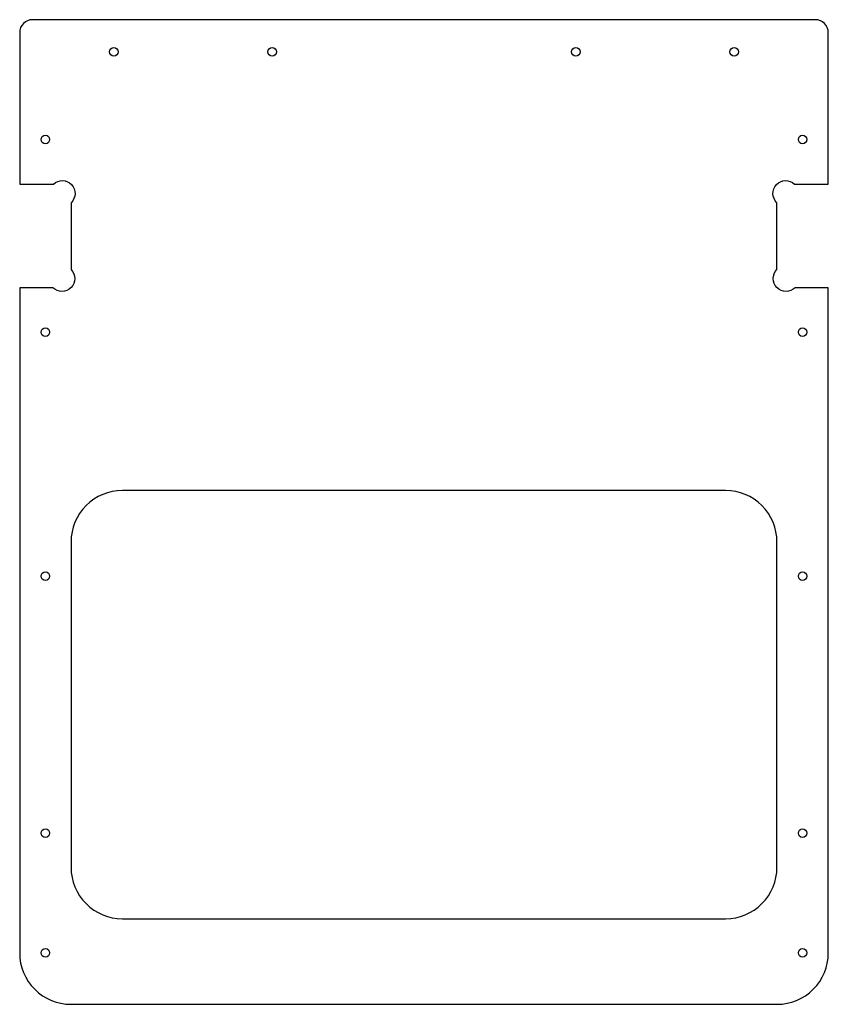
# Model space of a CAD drawing. Header units: millimetres. Extents: x -544 to -355, y 502 to 732.
import ezdxf

# ---------------------------------------------------------------- set-up
doc = ezdxf.new("R2010")
doc.units = ezdxf.units.MM
doc.layers.get('0').update_dxf_attribs({"linetype": 'CONTINUOUS'})

msp = doc.modelspace()

# ---------------------------------------------------------------- linework, layer by layer
for points in [[(-355.44, 728.52, 0.414214), (-358.44, 731.52), (-541.44, 731.52, 0.414214), (-544.44, 728.52), (-544.44, 693.12), (-536.55, 693.12, -1), (-532.44, 688.75), (-532.44, 673.17, -1), (-536.67, 668.92), (-544.44, 668.92), (-544.44, 513.52, 0.414214), (-532.44, 501.52), (-367.44, 501.52, 0.414214), (-355.44, 513.52), (-355.44, 668.92), (-363.2, 668.92, -1), (-367.44, 673.17), (-367.44, 688.75, -1), (-363.33, 693.12), (-355.44, 693.12)], [(-367.44, 609.52, 0.414214), (-379.44, 621.52), (-520.44, 621.52, 0.414214), (-532.44, 609.52), (-532.44, 533.52, 0.414214), (-520.44, 521.52), (-379.44, 521.52, 0.414214), (-367.44, 533.52)]]:
    msp.add_lwpolyline(points, format="xyb", close=True)
for centre in [(-522.44, 724.02), (-485.44, 724.02), (-414.44, 724.02), (-377.44, 724.02), (-538.44, 703.52), (-361.44, 703.52), (-538.44, 658.52), (-361.44, 658.52), (-538.44, 601.52), (-361.44, 601.52), (-538.44, 541.52), (-361.44, 541.52), (-538.44, 513.52), (-361.44, 513.52)]:
    msp.add_circle(centre, 1)

doc.saveas('drawing.dxf')
